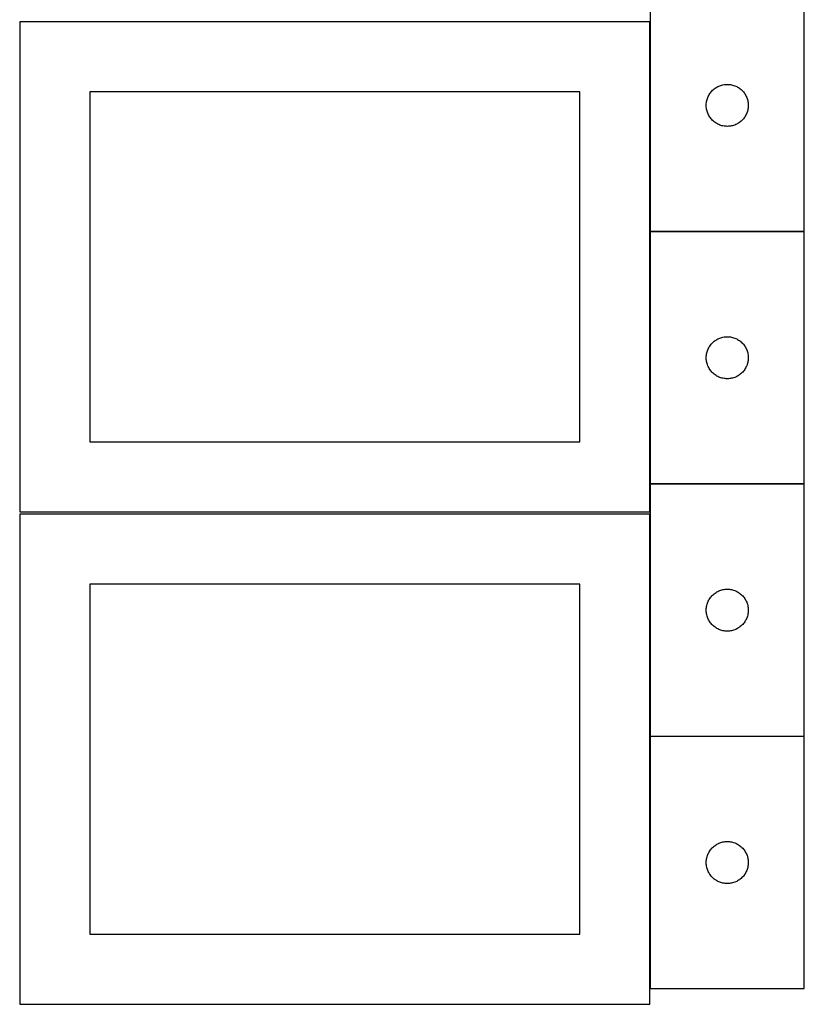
# Model space of a CAD drawing. Header units: millimetres. Extents: x 7 to 1493, y 7 to 2993.
# Tile 2 of 15: x 910 to 1470, y 7 to 709. Entities that reach past the tile are written whole.
import ezdxf

# ---------------------------------------------------------------- set-up
doc = ezdxf.new("R2010")
doc.units = ezdxf.units.MM
doc.layers.add('COMMON', color=5, linetype='CONTINUOUS', true_color=0x0000ff)
doc.layers.add('CUT', color=7, linetype='CONTINUOUS', true_color=0x000000)

msp = doc.modelspace()

# ---------------------------------------------------------------- linework, layer by layer
at = {"layer": 'COMMON'}
for p, q in [((1359.674234, 708.049545), (1359.674234, 558.320199)), ((1359.674234, 558.120198), (1359.674234, 378.120198)), ((1469.774235, 558.220199), (1359.774235, 558.220199)), ((1359.674234, 377.920197), (1359.674234, 358.049545)), ((1469.774235, 378.020198), (1359.774235, 378.020198)), ((1359.674234, 356.52478), (1359.674234, 197.920197)), ((1359.674234, 197.720196), (1359.674234, 17.720196)), ((1469.774235, 197.820197), (1359.774235, 197.820197))]:
    msp.add_line(p, q, dxfattribs=at)
at = {"layer": 'CUT'}
for p, q in [((1359.774235, 738.320199), (1359.774235, 558.320199)), ((1469.774235, 558.320199), (1469.774235, 738.320199)), ((1359.574234, 708.049545), (909.574234, 708.049545)), ((909.574234, 708.049545), (909.574234, 358.049545)), ((1359.574234, 358.049545), (1359.574234, 708.049545)), ((1406.082919, 660.545624), (1406.723792, 660.976832)), ((1406.723792, 660.976832), (1407.386014, 661.374477)), ((1407.386014, 661.374477), (1408.067828, 661.737505)), ((1408.067828, 661.737505), (1408.767427, 662.064952)), ((1408.767427, 662.064952), (1409.482954, 662.355951)), ((1409.482954, 662.355951), (1410.212513, 662.609729)), ((1410.212513, 662.609729), (1410.954168, 662.825614)), ((1410.954168, 662.825614), (1411.705954, 663.003034)), ((1411.705954, 663.003034), (1412.465876, 663.141517)), ((1412.465876, 663.141517), (1413.23192, 663.240697)), ((1413.23192, 663.240697), (1414.002054, 663.30031)), ((1414.002054, 663.30031), (1414.774235, 663.320199)), ((1414.774235, 663.320199), (1415.546416, 663.30031)), ((1415.546416, 663.30031), (1416.31655, 663.240697)), ((1416.31655, 663.240697), (1417.082594, 663.141517)), ((1417.082594, 663.141517), (1417.842516, 663.003034)), ((1417.842516, 663.003034), (1418.594302, 662.825614)), ((1418.594302, 662.825614), (1419.335958, 662.609729)), ((1419.335958, 662.609729), (1420.065516, 662.355951)), ((1420.065516, 662.355951), (1420.781044, 662.064952)), ((1420.781044, 662.064952), (1421.480642, 661.737505)), ((1421.480642, 661.737505), (1422.162456, 661.374477)), ((1422.162456, 661.374477), (1422.824678, 660.976832)), ((1422.824678, 660.976832), (1423.465552, 660.545624)), ((1309.574234, 658.049545), (959.574234, 658.049545)), ((959.574234, 658.049545), (959.574234, 408.049545)), ((1309.574234, 408.049545), (1309.574234, 658.049545)), ((1400.606897, 653.248334), (1400.879376, 653.971117)), ((1400.879376, 653.971117), (1401.188701, 654.678914)), ((1401.188701, 654.678914), (1401.534053, 655.36985)), ((1401.534053, 655.36985), (1401.914516, 656.042091)), ((1401.914516, 656.042091), (1402.32908, 656.693854)), ((1402.32908, 656.693854), (1402.776646, 657.323413)), ((1402.776646, 657.323413), (1403.256028, 657.929096)), ((1403.256028, 657.929096), (1403.765955, 658.509299)), ((1403.765955, 658.509299), (1404.305073, 659.062481)), ((1404.305073, 659.062481), (1404.871953, 659.587178)), ((1404.871953, 659.587178), (1405.465093, 660.081996)), ((1405.465093, 660.081996), (1406.082919, 660.545624)), ((1423.465552, 660.545624), (1424.083377, 660.081996)), ((1424.083377, 660.081996), (1424.676517, 659.587178)), ((1424.676517, 659.587178), (1425.243397, 659.062481)), ((1425.243397, 659.062481), (1425.782516, 658.509299)), ((1425.782516, 658.509299), (1426.292442, 657.929096)), ((1426.292442, 657.929096), (1426.771824, 657.323413)), ((1426.771824, 657.323413), (1427.21939, 656.693854)), ((1427.21939, 656.693854), (1427.633955, 656.042091)), ((1427.633955, 656.042091), (1428.014417, 655.36985)), ((1428.014417, 655.36985), (1428.359769, 654.678914)), ((1428.359769, 654.678914), (1428.669095, 653.971117)), ((1428.669095, 653.971117), (1428.941574, 653.248334)), ((1399.779208, 648.706417), (1399.818972, 649.477831)), ((1399.779208, 647.93398), (1399.779208, 648.706417)), ((1399.818972, 647.162567), (1399.779208, 647.93398)), ((1399.818972, 649.477831), (1399.898395, 650.246174)), ((1399.898395, 646.394223), (1399.818972, 647.162567)), ((1399.898395, 650.246174), (1400.017266, 651.00941)), ((1400.017266, 651.00941), (1400.17527, 651.765515)), ((1400.17527, 651.765515), (1400.371987, 652.512483)), ((1400.371987, 652.512483), (1400.606897, 653.248334)), ((1428.941574, 653.248334), (1429.176483, 652.512483)), ((1429.176483, 652.512483), (1429.373201, 651.765515)), ((1429.373201, 651.765515), (1429.531204, 651.00941)), ((1429.531204, 651.00941), (1429.650075, 650.246174)), ((1429.650075, 650.246174), (1429.729498, 649.477831)), ((1429.729498, 647.162567), (1429.650075, 646.394223)), ((1429.729498, 649.477831), (1429.769262, 648.706417)), ((1429.769262, 647.93398), (1429.729498, 647.162567)), ((1429.769262, 648.706417), (1429.769262, 647.93398)), ((1400.017266, 645.630987), (1399.898395, 646.394223)), ((1400.17527, 644.874882), (1400.017266, 645.630987)), ((1400.371987, 644.127914), (1400.17527, 644.874882)), ((1400.606897, 643.392063), (1400.371987, 644.127914)), ((1400.879376, 642.66928), (1400.606897, 643.392063)), ((1401.188701, 641.961483), (1400.879376, 642.66928)), ((1401.534053, 641.270547), (1401.188701, 641.961483)), ((1401.914516, 640.598307), (1401.534053, 641.270547)), ((1402.32908, 639.946543), (1401.914516, 640.598307)), ((1402.776646, 639.316984), (1402.32908, 639.946543)), ((1427.21939, 639.946543), (1426.771824, 639.316984)), ((1427.633955, 640.598307), (1427.21939, 639.946543)), ((1428.014417, 641.270547), (1427.633955, 640.598307)), ((1428.359769, 641.961483), (1428.014417, 641.270547)), ((1428.669095, 642.66928), (1428.359769, 641.961483)), ((1428.941574, 643.392063), (1428.669095, 642.66928)), ((1429.176483, 644.127914), (1428.941574, 643.392063)), ((1429.373201, 644.874882), (1429.176483, 644.127914)), ((1429.531204, 645.630987), (1429.373201, 644.874882)), ((1429.650075, 646.394223), (1429.531204, 645.630987)), ((1403.256028, 638.711301), (1402.776646, 639.316984)), ((1403.765955, 638.131099), (1403.256028, 638.711301)), ((1404.305073, 637.577916), (1403.765955, 638.131099)), ((1404.871953, 637.05322), (1404.305073, 637.577916)), ((1405.465093, 636.558402), (1404.871953, 637.05322)), ((1406.082919, 636.094774), (1405.465093, 636.558402)), ((1406.723792, 635.663565), (1406.082919, 636.094774)), ((1407.386014, 635.26592), (1406.723792, 635.663565)), ((1408.067828, 634.902892), (1407.386014, 635.26592)), ((1408.767427, 634.575445), (1408.067828, 634.902892)), ((1409.482954, 634.284446), (1408.767427, 634.575445)), ((1410.212513, 634.030668), (1409.482954, 634.284446)), ((1410.954168, 633.814783), (1410.212513, 634.030668)), ((1411.705954, 633.637363), (1410.954168, 633.814783)), ((1412.465876, 633.49888), (1411.705954, 633.637363)), ((1413.23192, 633.3997), (1412.465876, 633.49888)), ((1414.002054, 633.340087), (1413.23192, 633.3997)), ((1414.774235, 633.320199), (1414.002054, 633.340087)), ((1415.546416, 633.340087), (1414.774235, 633.320199)), ((1416.31655, 633.3997), (1415.546416, 633.340087)), ((1417.082594, 633.49888), (1416.31655, 633.3997)), ((1417.842516, 633.637363), (1417.082594, 633.49888)), ((1418.594302, 633.814783), (1417.842516, 633.637363)), ((1419.335958, 634.030668), (1418.594302, 633.814783)), ((1420.065516, 634.284446), (1419.335958, 634.030668)), ((1420.781044, 634.575445), (1420.065516, 634.284446)), ((1421.480642, 634.902892), (1420.781044, 634.575445)), ((1422.162456, 635.26592), (1421.480642, 634.902892)), ((1422.824678, 635.663565), (1422.162456, 635.26592)), ((1423.465552, 636.094774), (1422.824678, 635.663565)), ((1424.083377, 636.558402), (1423.465552, 636.094774)), ((1424.676517, 637.05322), (1424.083377, 636.558402)), ((1425.243397, 637.577916), (1424.676517, 637.05322)), ((1425.782516, 638.131099), (1425.243397, 637.577916)), ((1426.292442, 638.711301), (1425.782516, 638.131099)), ((1426.771824, 639.316984), (1426.292442, 638.711301)), ((1359.774235, 558.320199), (1469.774235, 558.320199)), ((1469.774235, 558.120198), (1359.774235, 558.120198)), ((1359.774235, 558.120198), (1359.774235, 378.120198)), ((1469.774235, 378.120198), (1469.774235, 558.120198)), ((1403.256028, 477.729095), (1403.765955, 478.309298)), ((1403.765955, 478.309298), (1404.305073, 478.86248)), ((1404.305073, 478.86248), (1404.871953, 479.387177)), ((1404.871953, 479.387177), (1405.465093, 479.881995)), ((1405.465093, 479.881995), (1406.082919, 480.345623)), ((1406.082919, 480.345623), (1406.723792, 480.776831)), ((1406.723792, 480.776831), (1407.386014, 481.174476)), ((1407.386014, 481.174476), (1408.067828, 481.537504)), ((1408.067828, 481.537504), (1408.767427, 481.864951)), ((1408.767427, 481.864951), (1409.482954, 482.15595)), ((1409.482954, 482.15595), (1410.212513, 482.409728)), ((1410.212513, 482.409728), (1410.954168, 482.625613)), ((1410.954168, 482.625613), (1411.705954, 482.803033)), ((1411.705954, 482.803033), (1412.465876, 482.941516)), ((1412.465876, 482.941516), (1413.23192, 483.040696)), ((1413.23192, 483.040696), (1414.002054, 483.100309)), ((1414.002054, 483.100309), (1414.774235, 483.120198)), ((1414.774235, 483.120198), (1415.546416, 483.100309)), ((1415.546416, 483.100309), (1416.31655, 483.040696)), ((1416.31655, 483.040696), (1417.082594, 482.941516)), ((1417.082594, 482.941516), (1417.842516, 482.803033)), ((1417.842516, 482.803033), (1418.594302, 482.625613)), ((1418.594302, 482.625613), (1419.335958, 482.409728)), ((1419.335958, 482.409728), (1420.065516, 482.15595)), ((1420.065516, 482.15595), (1420.781044, 481.864951)), ((1420.781044, 481.864951), (1421.480642, 481.537504)), ((1421.480642, 481.537504), (1422.162456, 481.174476)), ((1422.162456, 481.174476), (1422.824678, 480.776831)), ((1422.824678, 480.776831), (1423.465552, 480.345623)), ((1423.465552, 480.345623), (1424.083377, 479.881995)), ((1424.083377, 479.881995), (1424.676517, 479.387177)), ((1424.676517, 479.387177), (1425.243397, 478.86248)), ((1425.243397, 478.86248), (1425.782516, 478.309298)), ((1425.782516, 478.309298), (1426.292442, 477.729095)), ((1400.017266, 470.809409), (1400.17527, 471.565514)), ((1400.17527, 471.565514), (1400.371987, 472.312482)), ((1400.371987, 472.312482), (1400.606897, 473.048333)), ((1400.606897, 473.048333), (1400.879376, 473.771116)), ((1400.879376, 473.771116), (1401.188701, 474.478913)), ((1401.188701, 474.478913), (1401.534053, 475.169849)), ((1401.534053, 475.169849), (1401.914516, 475.84209)), ((1401.914516, 475.84209), (1402.32908, 476.493853)), ((1402.32908, 476.493853), (1402.776646, 477.123412)), ((1402.776646, 477.123412), (1403.256028, 477.729095)), ((1426.292442, 477.729095), (1426.771824, 477.123412)), ((1426.771824, 477.123412), (1427.21939, 476.493853)), ((1427.21939, 476.493853), (1427.633955, 475.84209)), ((1427.633955, 475.84209), (1428.014417, 475.169849)), ((1428.014417, 475.169849), (1428.359769, 474.478913)), ((1428.359769, 474.478913), (1428.669095, 473.771116)), ((1428.669095, 473.771116), (1428.941574, 473.048333)), ((1428.941574, 473.048333), (1429.176483, 472.312482)), ((1429.176483, 472.312482), (1429.373201, 471.565514)), ((1429.373201, 471.565514), (1429.531204, 470.809409)), ((1399.779208, 468.506416), (1399.818972, 469.27783)), ((1399.779208, 467.733979), (1399.779208, 468.506416)), ((1399.818972, 466.962566), (1399.779208, 467.733979)), ((1399.818972, 469.27783), (1399.898395, 470.046173)), ((1399.898395, 466.194222), (1399.818972, 466.962566)), ((1399.898395, 470.046173), (1400.017266, 470.809409)), ((1400.017266, 465.430986), (1399.898395, 466.194222)), ((1400.17527, 464.674881), (1400.017266, 465.430986)), ((1400.371987, 463.927913), (1400.17527, 464.674881)), ((1429.373201, 464.674881), (1429.176483, 463.927913)), ((1429.531204, 465.430986), (1429.373201, 464.674881)), ((1429.531204, 470.809409), (1429.650075, 470.046173)), ((1429.650075, 466.194222), (1429.531204, 465.430986)), ((1429.650075, 470.046173), (1429.729498, 469.27783)), ((1429.729498, 466.962566), (1429.650075, 466.194222)), ((1429.729498, 469.27783), (1429.769262, 468.506416)), ((1429.769262, 467.733979), (1429.729498, 466.962566)), ((1429.769262, 468.506416), (1429.769262, 467.733979)), ((1400.606897, 463.192062), (1400.371987, 463.927913)), ((1400.879376, 462.469279), (1400.606897, 463.192062)), ((1401.188701, 461.761482), (1400.879376, 462.469279)), ((1401.534053, 461.070546), (1401.188701, 461.761482)), ((1401.914516, 460.398306), (1401.534053, 461.070546)), ((1402.32908, 459.746542), (1401.914516, 460.398306)), ((1402.776646, 459.116983), (1402.32908, 459.746542)), ((1403.256028, 458.5113), (1402.776646, 459.116983)), ((1403.765955, 457.931098), (1403.256028, 458.5113)), ((1404.305073, 457.377915), (1403.765955, 457.931098)), ((1404.871953, 456.853219), (1404.305073, 457.377915)), ((1425.243397, 457.377915), (1424.676517, 456.853219)), ((1425.782516, 457.931098), (1425.243397, 457.377915)), ((1426.292442, 458.5113), (1425.782516, 457.931098)), ((1426.771824, 459.116983), (1426.292442, 458.5113)), ((1427.21939, 459.746542), (1426.771824, 459.116983)), ((1427.633955, 460.398306), (1427.21939, 459.746542)), ((1428.014417, 461.070546), (1427.633955, 460.398306)), ((1428.359769, 461.761482), (1428.014417, 461.070546)), ((1428.669095, 462.469279), (1428.359769, 461.761482)), ((1428.941574, 463.192062), (1428.669095, 462.469279)), ((1429.176483, 463.927913), (1428.941574, 463.192062)), ((1405.465093, 456.358401), (1404.871953, 456.853219)), ((1406.082919, 455.894773), (1405.465093, 456.358401)), ((1406.723792, 455.463564), (1406.082919, 455.894773)), ((1407.386014, 455.065919), (1406.723792, 455.463564)), ((1408.067828, 454.702891), (1407.386014, 455.065919)), ((1408.767427, 454.375444), (1408.067828, 454.702891)), ((1409.482954, 454.084445), (1408.767427, 454.375444)), ((1410.212513, 453.830667), (1409.482954, 454.084445)), ((1410.954168, 453.614782), (1410.212513, 453.830667)), ((1411.705954, 453.437362), (1410.954168, 453.614782)), ((1412.465876, 453.298879), (1411.705954, 453.437362)), ((1413.23192, 453.199699), (1412.465876, 453.298879)), ((1414.002054, 453.140086), (1413.23192, 453.199699)), ((1414.774235, 453.120198), (1414.002054, 453.140086)), ((1415.546416, 453.140086), (1414.774235, 453.120198)), ((1416.31655, 453.199699), (1415.546416, 453.140086)), ((1417.082594, 453.298879), (1416.31655, 453.199699)), ((1417.842516, 453.437362), (1417.082594, 453.298879)), ((1418.594302, 453.614782), (1417.842516, 453.437362)), ((1419.335958, 453.830667), (1418.594302, 453.614782)), ((1420.065516, 454.084445), (1419.335958, 453.830667)), ((1420.781044, 454.375444), (1420.065516, 454.084445)), ((1421.480642, 454.702891), (1420.781044, 454.375444)), ((1422.162456, 455.065919), (1421.480642, 454.702891)), ((1422.824678, 455.463564), (1422.162456, 455.065919)), ((1423.465552, 455.894773), (1422.824678, 455.463564)), ((1424.083377, 456.358401), (1423.465552, 455.894773)), ((1424.676517, 456.853219), (1424.083377, 456.358401)), ((959.574234, 408.049545), (1309.574234, 408.049545)), ((1359.774235, 378.120198), (1469.774235, 378.120198)), ((1469.774235, 377.920197), (1359.774235, 377.920197)), ((1359.774235, 377.920197), (1359.774235, 197.920197)), ((1469.774235, 197.920197), (1469.774235, 377.920197)), ((909.574234, 358.049545), (1359.574234, 358.049545)), ((1359.574234, 356.52478), (909.574234, 356.52478)), ((909.574234, 356.52478), (909.574234, 6.52478)), ((1359.574234, 6.52478), (1359.574234, 356.52478)), ((1309.574234, 306.52478), (959.574234, 306.52478)), ((959.574234, 306.52478), (959.574234, 56.52478)), ((1309.574234, 56.52478), (1309.574234, 306.52478)), ((1410.212513, 302.209727), (1410.954168, 302.425612)), ((1410.954168, 302.425612), (1411.705954, 302.603032)), ((1411.705954, 302.603032), (1412.465876, 302.741515)), ((1412.465876, 302.741515), (1413.23192, 302.840695)), ((1413.23192, 302.840695), (1414.002054, 302.900308)), ((1414.002054, 302.900308), (1414.774235, 302.920197)), ((1414.774235, 302.920197), (1415.546416, 302.900308)), ((1415.546416, 302.900308), (1416.31655, 302.840695)), ((1416.31655, 302.840695), (1417.082594, 302.741515)), ((1417.082594, 302.741515), (1417.842516, 302.603032)), ((1417.842516, 302.603032), (1418.594302, 302.425612)), ((1418.594302, 302.425612), (1419.335958, 302.209727)), ((1401.534053, 294.969848), (1401.914516, 295.642089)), ((1401.914516, 295.642089), (1402.32908, 296.293852)), ((1402.32908, 296.293852), (1402.776646, 296.923411)), ((1402.776646, 296.923411), (1403.256028, 297.529094)), ((1403.256028, 297.529094), (1403.765955, 298.109297)), ((1403.765955, 298.109297), (1404.305073, 298.662479)), ((1404.305073, 298.662479), (1404.871953, 299.187176)), ((1404.871953, 299.187176), (1405.465093, 299.681994)), ((1405.465093, 299.681994), (1406.082919, 300.145622)), ((1406.082919, 300.145622), (1406.723792, 300.57683)), ((1406.723792, 300.57683), (1407.386014, 300.974475)), ((1407.386014, 300.974475), (1408.067828, 301.337503)), ((1408.067828, 301.337503), (1408.767427, 301.66495)), ((1408.767427, 301.66495), (1409.482954, 301.955949)), ((1409.482954, 301.955949), (1410.212513, 302.209727)), ((1419.335958, 302.209727), (1420.065516, 301.955949)), ((1420.065516, 301.955949), (1420.781044, 301.66495)), ((1420.781044, 301.66495), (1421.480642, 301.337503)), ((1421.480642, 301.337503), (1422.162456, 300.974475)), ((1422.162456, 300.974475), (1422.824678, 300.57683)), ((1422.824678, 300.57683), (1423.465552, 300.145622)), ((1423.465552, 300.145622), (1424.083377, 299.681994)), ((1424.083377, 299.681994), (1424.676517, 299.187176)), ((1424.676517, 299.187176), (1425.243397, 298.662479)), ((1425.243397, 298.662479), (1425.782516, 298.109297)), ((1425.782516, 298.109297), (1426.292442, 297.529094)), ((1426.292442, 297.529094), (1426.771824, 296.923411)), ((1426.771824, 296.923411), (1427.21939, 296.293852)), ((1427.21939, 296.293852), (1427.633955, 295.642089)), ((1427.633955, 295.642089), (1428.014417, 294.969848)), ((1399.779208, 288.306415), (1399.818972, 289.077829)), ((1399.779208, 287.533978), (1399.779208, 288.306415)), ((1399.818972, 289.077829), (1399.898395, 289.846172)), ((1399.898395, 289.846172), (1400.017266, 290.609408)), ((1400.017266, 290.609408), (1400.17527, 291.365513)), ((1400.17527, 291.365513), (1400.371987, 292.112481)), ((1400.371987, 292.112481), (1400.606897, 292.848332)), ((1400.606897, 292.848332), (1400.879376, 293.571115)), ((1400.879376, 293.571115), (1401.188701, 294.278912)), ((1401.188701, 294.278912), (1401.534053, 294.969848)), ((1428.014417, 294.969848), (1428.359769, 294.278912)), ((1428.359769, 294.278912), (1428.669095, 293.571115)), ((1428.669095, 293.571115), (1428.941574, 292.848332)), ((1428.941574, 292.848332), (1429.176483, 292.112481)), ((1429.176483, 292.112481), (1429.373201, 291.365513)), ((1429.373201, 291.365513), (1429.531204, 290.609408)), ((1429.531204, 290.609408), (1429.650075, 289.846172)), ((1429.650075, 289.846172), (1429.729498, 289.077829)), ((1429.729498, 289.077829), (1429.769262, 288.306415)), ((1429.769262, 288.306415), (1429.769262, 287.533978)), ((1399.818972, 286.762565), (1399.779208, 287.533978)), ((1399.898395, 285.994221), (1399.818972, 286.762565)), ((1400.017266, 285.230985), (1399.898395, 285.994221)), ((1400.17527, 284.47488), (1400.017266, 285.230985)), ((1400.371987, 283.727912), (1400.17527, 284.47488)), ((1400.606897, 282.992061), (1400.371987, 283.727912)), ((1400.879376, 282.269278), (1400.606897, 282.992061)), ((1401.188701, 281.561481), (1400.879376, 282.269278)), ((1401.534053, 280.870545), (1401.188701, 281.561481)), ((1428.359769, 281.561481), (1428.014417, 280.870545)), ((1428.669095, 282.269278), (1428.359769, 281.561481)), ((1428.941574, 282.992061), (1428.669095, 282.269278)), ((1429.176483, 283.727912), (1428.941574, 282.992061)), ((1429.373201, 284.47488), (1429.176483, 283.727912)), ((1429.531204, 285.230985), (1429.373201, 284.47488)), ((1429.650075, 285.994221), (1429.531204, 285.230985)), ((1429.729498, 286.762565), (1429.650075, 285.994221)), ((1429.769262, 287.533978), (1429.729498, 286.762565)), ((1401.914516, 280.198305), (1401.534053, 280.870545)), ((1402.32908, 279.546541), (1401.914516, 280.198305)), ((1402.776646, 278.916982), (1402.32908, 279.546541)), ((1403.256028, 278.311299), (1402.776646, 278.916982)), ((1403.765955, 277.731097), (1403.256028, 278.311299)), ((1404.305073, 277.177914), (1403.765955, 277.731097)), ((1404.871953, 276.653218), (1404.305073, 277.177914)), ((1405.465093, 276.1584), (1404.871953, 276.653218)), ((1406.082919, 275.694772), (1405.465093, 276.1584)), ((1406.723792, 275.263563), (1406.082919, 275.694772)), ((1407.386014, 274.865918), (1406.723792, 275.263563)), ((1408.067828, 274.50289), (1407.386014, 274.865918)), ((1408.767427, 274.175443), (1408.067828, 274.50289)), ((1409.482954, 273.884444), (1408.767427, 274.175443)), ((1420.781044, 274.175443), (1420.065516, 273.884444)), ((1421.480642, 274.50289), (1420.781044, 274.175443)), ((1422.162456, 274.865918), (1421.480642, 274.50289)), ((1422.824678, 275.263563), (1422.162456, 274.865918)), ((1423.465552, 275.694772), (1422.824678, 275.263563)), ((1424.083377, 276.1584), (1423.465552, 275.694772)), ((1424.676517, 276.653218), (1424.083377, 276.1584)), ((1425.243397, 277.177914), (1424.676517, 276.653218)), ((1425.782516, 277.731097), (1425.243397, 277.177914)), ((1426.292442, 278.311299), (1425.782516, 277.731097)), ((1426.771824, 278.916982), (1426.292442, 278.311299)), ((1427.21939, 279.546541), (1426.771824, 278.916982)), ((1427.633955, 280.198305), (1427.21939, 279.546541)), ((1428.014417, 280.870545), (1427.633955, 280.198305)), ((1410.212513, 273.630666), (1409.482954, 273.884444)), ((1410.954168, 273.414781), (1410.212513, 273.630666)), ((1411.705954, 273.237361), (1410.954168, 273.414781)), ((1412.465876, 273.098878), (1411.705954, 273.237361)), ((1413.23192, 272.999698), (1412.465876, 273.098878)), ((1414.002054, 272.940085), (1413.23192, 272.999698)), ((1414.774235, 272.920197), (1414.002054, 272.940085)), ((1415.546416, 272.940085), (1414.774235, 272.920197)), ((1416.31655, 272.999698), (1415.546416, 272.940085)), ((1417.082594, 273.098878), (1416.31655, 272.999698)), ((1417.842516, 273.237361), (1417.082594, 273.098878)), ((1418.594302, 273.414781), (1417.842516, 273.237361)), ((1419.335958, 273.630666), (1418.594302, 273.414781)), ((1420.065516, 273.884444), (1419.335958, 273.630666)), ((1359.774235, 197.920197), (1469.774235, 197.920197)), ((1469.774235, 197.720196), (1359.774235, 197.720196)), ((1359.774235, 197.720196), (1359.774235, 17.720196)), ((1469.774235, 17.720196), (1469.774235, 197.720196)), ((1405.465093, 119.481993), (1406.082919, 119.945621)), ((1406.082919, 119.945621), (1406.723792, 120.376829)), ((1406.723792, 120.376829), (1407.386014, 120.774474)), ((1407.386014, 120.774474), (1408.067828, 121.137502)), ((1408.067828, 121.137502), (1408.767427, 121.464949)), ((1408.767427, 121.464949), (1409.482954, 121.755948)), ((1409.482954, 121.755948), (1410.212513, 122.009726)), ((1410.212513, 122.009726), (1410.954168, 122.225611)), ((1410.954168, 122.225611), (1411.705954, 122.403031)), ((1411.705954, 122.403031), (1412.465876, 122.541514)), ((1412.465876, 122.541514), (1413.23192, 122.640694)), ((1413.23192, 122.640694), (1414.002054, 122.700307)), ((1414.002054, 122.700307), (1414.774235, 122.720196)), ((1414.774235, 122.720196), (1415.546416, 122.700307)), ((1415.546416, 122.700307), (1416.31655, 122.640694)), ((1416.31655, 122.640694), (1417.082594, 122.541514)), ((1417.082594, 122.541514), (1417.842516, 122.403031)), ((1417.842516, 122.403031), (1418.594302, 122.225611)), ((1418.594302, 122.225611), (1419.335958, 122.009726)), ((1419.335958, 122.009726), (1420.065516, 121.755948)), ((1420.065516, 121.755948), (1420.781044, 121.464949)), ((1420.781044, 121.464949), (1421.480642, 121.137502)), ((1421.480642, 121.137502), (1422.162456, 120.774474)), ((1422.162456, 120.774474), (1422.824678, 120.376829)), ((1422.824678, 120.376829), (1423.465552, 119.945621)), ((1423.465552, 119.945621), (1424.083377, 119.481993)), ((1400.371987, 111.91248), (1400.606897, 112.648331)), ((1400.606897, 112.648331), (1400.879376, 113.371114)), ((1400.879376, 113.371114), (1401.188701, 114.078911)), ((1401.188701, 114.078911), (1401.534053, 114.769847)), ((1401.534053, 114.769847), (1401.914516, 115.442088)), ((1401.914516, 115.442088), (1402.32908, 116.093851)), ((1402.32908, 116.093851), (1402.776646, 116.72341)), ((1402.776646, 116.72341), (1403.256028, 117.329093)), ((1403.256028, 117.329093), (1403.765955, 117.909296)), ((1403.765955, 117.909296), (1404.305073, 118.462478)), ((1404.305073, 118.462478), (1404.871953, 118.987175)), ((1404.871953, 118.987175), (1405.465093, 119.481993)), ((1424.083377, 119.481993), (1424.676517, 118.987175)), ((1424.676517, 118.987175), (1425.243397, 118.462478)), ((1425.243397, 118.462478), (1425.782516, 117.909296)), ((1425.782516, 117.909296), (1426.292442, 117.329093)), ((1426.292442, 117.329093), (1426.771824, 116.72341)), ((1426.771824, 116.72341), (1427.21939, 116.093851)), ((1427.21939, 116.093851), (1427.633955, 115.442088)), ((1427.633955, 115.442088), (1428.014417, 114.769847)), ((1428.014417, 114.769847), (1428.359769, 114.078911)), ((1428.359769, 114.078911), (1428.669095, 113.371114)), ((1428.669095, 113.371114), (1428.941574, 112.648331)), ((1428.941574, 112.648331), (1429.176483, 111.91248)), ((1399.779208, 108.106414), (1399.818972, 108.877828)), ((1399.779208, 107.333977), (1399.779208, 108.106414)), ((1399.818972, 106.562564), (1399.779208, 107.333977)), ((1399.818972, 108.877828), (1399.898395, 109.646171)), ((1399.898395, 105.79422), (1399.818972, 106.562564)), ((1399.898395, 109.646171), (1400.017266, 110.409407)), ((1400.017266, 105.030984), (1399.898395, 105.79422)), ((1400.017266, 110.409407), (1400.17527, 111.165512)), ((1400.17527, 111.165512), (1400.371987, 111.91248)), ((1429.176483, 111.91248), (1429.373201, 111.165512)), ((1429.373201, 111.165512), (1429.531204, 110.409407)), ((1429.531204, 110.409407), (1429.650075, 109.646171)), ((1429.650075, 105.79422), (1429.531204, 105.030984)), ((1429.650075, 109.646171), (1429.729498, 108.877828)), ((1429.729498, 106.562564), (1429.650075, 105.79422)), ((1429.729498, 108.877828), (1429.769262, 108.106414)), ((1429.769262, 107.333977), (1429.729498, 106.562564)), ((1429.769262, 108.106414), (1429.769262, 107.333977)), ((1400.17527, 104.274879), (1400.017266, 105.030984)), ((1400.371987, 103.527911), (1400.17527, 104.274879)), ((1400.606897, 102.79206), (1400.371987, 103.527911)), ((1400.879376, 102.069277), (1400.606897, 102.79206)), ((1401.188701, 101.36148), (1400.879376, 102.069277)), ((1401.534053, 100.670544), (1401.188701, 101.36148)), ((1401.914516, 99.998304), (1401.534053, 100.670544)), ((1402.32908, 99.34654), (1401.914516, 99.998304)), ((1402.776646, 98.716981), (1402.32908, 99.34654)), ((1403.256028, 98.111298), (1402.776646, 98.716981)), ((1426.771824, 98.716981), (1426.292442, 98.111298)), ((1427.21939, 99.34654), (1426.771824, 98.716981)), ((1427.633955, 99.998304), (1427.21939, 99.34654)), ((1428.014417, 100.670544), (1427.633955, 99.998304)), ((1428.359769, 101.36148), (1428.014417, 100.670544)), ((1428.669095, 102.069277), (1428.359769, 101.36148)), ((1428.941574, 102.79206), (1428.669095, 102.069277)), ((1429.176483, 103.527911), (1428.941574, 102.79206)), ((1429.373201, 104.274879), (1429.176483, 103.527911)), ((1429.531204, 105.030984), (1429.373201, 104.274879)), ((1403.765955, 97.531096), (1403.256028, 98.111298)), ((1404.305073, 96.977913), (1403.765955, 97.531096)), ((1404.871953, 96.453217), (1404.305073, 96.977913)), ((1405.465093, 95.958399), (1404.871953, 96.453217)), ((1406.082919, 95.494771), (1405.465093, 95.958399)), ((1406.723792, 95.063562), (1406.082919, 95.494771)), ((1407.386014, 94.665917), (1406.723792, 95.063562)), ((1408.067828, 94.302889), (1407.386014, 94.665917)), ((1408.767427, 93.975442), (1408.067828, 94.302889)), ((1409.482954, 93.684443), (1408.767427, 93.975442)), ((1410.212513, 93.430665), (1409.482954, 93.684443)), ((1410.954168, 93.21478), (1410.212513, 93.430665)), ((1411.705954, 93.03736), (1410.954168, 93.21478)), ((1412.465876, 92.898877), (1411.705954, 93.03736)), ((1413.23192, 92.799697), (1412.465876, 92.898877)), ((1414.002054, 92.740084), (1413.23192, 92.799697)), ((1414.774235, 92.720196), (1414.002054, 92.740084)), ((1415.546416, 92.740084), (1414.774235, 92.720196)), ((1416.31655, 92.799697), (1415.546416, 92.740084)), ((1417.082594, 92.898877), (1416.31655, 92.799697)), ((1417.842516, 93.03736), (1417.082594, 92.898877)), ((1418.594302, 93.21478), (1417.842516, 93.03736)), ((1419.335958, 93.430665), (1418.594302, 93.21478)), ((1420.065516, 93.684443), (1419.335958, 93.430665)), ((1420.781044, 93.975442), (1420.065516, 93.684443)), ((1421.480642, 94.302889), (1420.781044, 93.975442)), ((1422.162456, 94.665917), (1421.480642, 94.302889)), ((1422.824678, 95.063562), (1422.162456, 94.665917)), ((1423.465552, 95.494771), (1422.824678, 95.063562)), ((1424.083377, 95.958399), (1423.465552, 95.494771)), ((1424.676517, 96.453217), (1424.083377, 95.958399)), ((1425.243397, 96.977913), (1424.676517, 96.453217)), ((1425.782516, 97.531096), (1425.243397, 96.977913)), ((1426.292442, 98.111298), (1425.782516, 97.531096)), ((959.574234, 56.52478), (1309.574234, 56.52478)), ((1359.774235, 17.720196), (1469.774235, 17.720196)), ((909.574234, 6.52478), (1359.574234, 6.52478))]:
    msp.add_line(p, q, dxfattribs=at)

doc.saveas('drawing.dxf')
